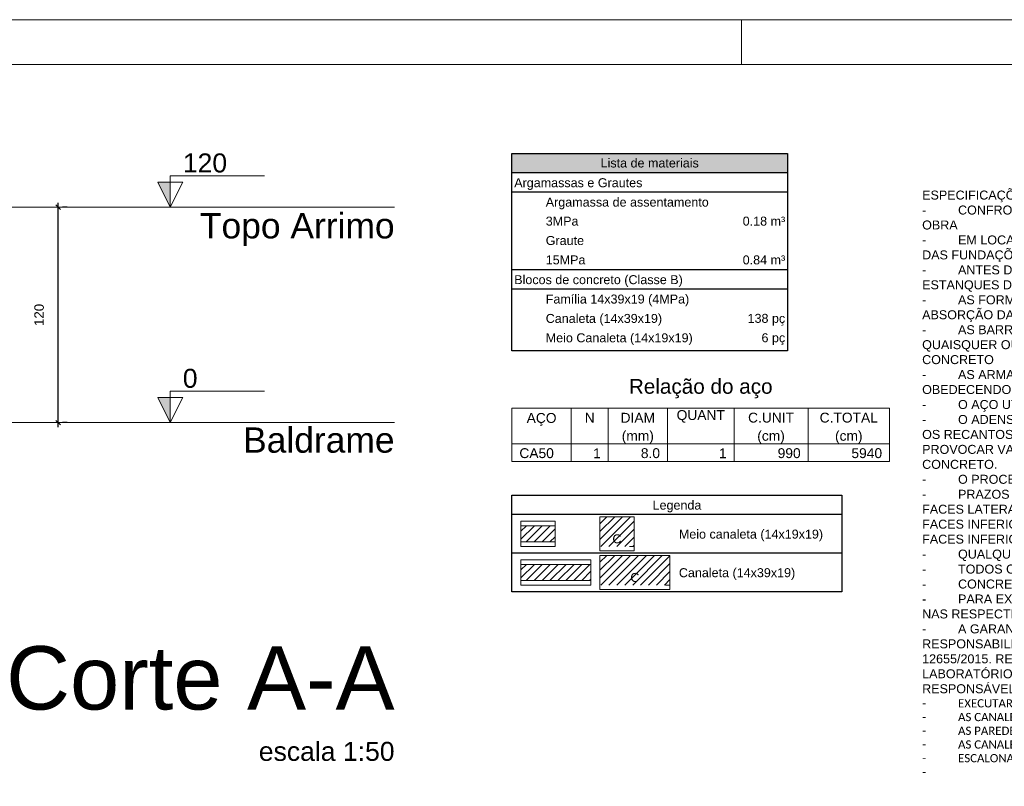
# Model space of a CAD drawing. Header units: millimetres. Extents: x 37.1 to 121.2, y 27.3 to 86.7.
# Tile 29 of 30: x 86.6 to 108.5, y 69.6 to 86.7. Entities that reach past the tile are written whole.
import ezdxf

# ---------------------------------------------------------------- set-up
doc = ezdxf.new("R2010")
doc.units = ezdxf.units.MM
doc.header["$MEASUREMENT"] = 0
doc.linetypes.add('DOT', pattern=[6.35, 0, -6.35])
doc.layers.get('0').update_dxf_attribs({"lineweight": 5})
for name, color, linetype, lineweight in [('Cotas', 7, 'Continuous', 5), ('DI-Hachuras Tabelas', 251, 'Continuous', 0), ('DI-Tabelas', 7, 'Continuous', 25), ('FO-Indicações', 7, 'Continuous', 5), ('FO-Níveis', 7, 'Continuous', 5), ('FO-Títulos', 1, 'Continuous', 20), ('PA-Graute', 8, 'Continuous', 0), ('PE-Canaleta', 5, 'Continuous', 5), ('PE-Meio canaleta', 5, 'Continuous', 5), ('PRANCHA 01', 7, 'Continuous', 20), ('Relação do aço', 7, 'Continuous', 0)]:
    doc.layers.add(name, color=color, linetype=linetype, lineweight=lineweight)
doc.layers.add('PDF_Texto', color=7, linetype='Continuous')
doc.styles.add('Arial', font='arial.ttf')
doc.styles.add('PDF Arial Unicode MS', font='ARIALUNI.TTF')
doc.dimstyles.new('UM_50.000000', dxfattribs={"dimtxt": 0.18, "dimasz": 0.1, "dimexe": 0.1, "dimexo": 0.2, "dimgap": 0, "dimtad": 1, "dimtih": 1, "dimtoh": 1, "dimdec": 1, "dimlfac": 50, "dimzin": 0, "dimdsep": 46, "dimtxsty": 'Standard', "dimcen": 0.09, "dimdle": 0.1, "dimadec": 1, "dimazin": 2, "dimtfac": 1, "dimtdec": 4, "dimtofl": 0, "dimtmove": 0, "dimatfit": 3, "dimfxl": 1, "dimtolj": 1, "dimarcsym": 0})
pattern_1 = [(45, (54.6425, 80.93276), (-0.08838835, 0.08838835), [])]
pattern_2 = [(45, (54.6425, 80.07276), (-0.08838835, 0.08838835), [])]

# ---------------------------------------------------------------- blocks, each defined once
blk = doc.blocks.new('_Oblique')
at = {"color": 0, "linetype": 'ByBlock', "lineweight": -2}
blk.add_line((-0.5, -0.5), (0.5, 0.5), dxfattribs=at)
blk = doc.blocks.new('*D107')
at = {"layer": 'Cotas', "color": 0, "lineweight": -2, "transparency": 16777216}
for p, q in [((87.445, 77.584), (87.445, 82.584)), ((87.645, 82.484), (87.545, 82.484)), ((87.645, 77.684), (87.545, 77.684))]:
    blk.add_line(p, q, dxfattribs=at)
at = {"layer": 'Defpoints', "color": 0, "transparency": 16777216}
for p in [(87.445, 82.484), (87.445, 82.484), (87.445, 77.684)]:
    blk.add_point(p, dxfattribs=at)
at = {"layer": 'Cotas', "color": 0, "lineweight": -2, "transparency": 16777216, "xscale": 0.1, "yscale": 0.1, "zscale": 0.1}
for p, rotation in [((87.445, 82.484), 90), ((87.445, 77.684), 270)]:
    blk.add_blockref('_Oblique', p, dxfattribs=dict(at, rotation=rotation))
at = {"layer": 'Cotas', "transparency": 16777216, "insert": (87.022, 80.084), "char_height": 0.2118, "attachment_point": 5, "rotation": 90, "style": 'Arial'}
blk.add_mtext('\\A1;120', dxfattribs=at)

msp = doc.modelspace()

# ---------------------------------------------------------------- hatches: boundary and pattern name
at = {"layer": 'DI-Hachuras Tabelas', "linetype": 'Continuous'}
msp.add_hatch(color=253, dxfattribs=at).paths.add_polyline_path([(97.5625, 83.6837), (103.7025, 83.6837), (103.7025, 83.2517), (97.5625, 83.2517)])
at = {"layer": 'FO-Indicações', "linetype": 'Continuous'}
for points in [[(89.9452, 82.4837), (89.9452, 83.0437), (89.6652, 83.0437), (89.9452, 82.4837)], [(89.9452, 77.6837), (89.9452, 78.2437), (89.6652, 78.2437), (89.9452, 77.6837)]]:
    msp.add_hatch(color=256, dxfattribs=at).paths.add_polyline_path(points)
at = {"layer": 'PA-Graute', "linetype": 'Continuous'}
h = msp.add_hatch(dxfattribs=at)
h.set_pattern_fill('ANSI31', color=8, style=0)
h.set_pattern_definition(pattern_1)
h.paths.add_polyline_path([(99.5225, 75.5848), (100.2825, 75.5848), (100.2825, 74.9248), (99.5225, 74.9248)])
h = msp.add_hatch(dxfattribs=at)
h.set_pattern_fill('ANSI31', color=8, style=0)
h.set_pattern_definition(pattern_1)
h.paths.add_polyline_path([(97.7625, 75.3848), (98.5225, 75.3848), (98.5225, 75.0248), (97.7625, 75.0248)])
h = msp.add_hatch(dxfattribs=at)
h.set_pattern_fill('ANSI31', color=8, style=0)
h.set_pattern_definition(pattern_2)
h.paths.add_polyline_path([(99.5225, 74.7248), (101.0825, 74.7248), (101.0825, 74.0648), (99.5225, 74.0648)])
h = msp.add_hatch(dxfattribs=at)
h.set_pattern_fill('ANSI31', color=8, style=0)
h.set_pattern_definition(pattern_2)
h.paths.add_polyline_path([(97.7625, 74.5248), (99.3225, 74.5248), (99.3225, 74.1648), (97.7625, 74.1648)])

# ---------------------------------------------------------------- linework, layer by layer
at = {"layer": 'DI-Hachuras Tabelas'}
msp.add_lwpolyline([(97.5625, 83.6837), (103.7025, 83.6837), (103.7025, 83.2517), (97.5625, 83.2517)], close=True, dxfattribs=at)
at = {"layer": 'DI-Tabelas'}
for p, q in [((97.5625, 83.2517), (97.5625, 83.6837)), ((97.5625, 83.6837), (103.7025, 83.6837)), ((103.7025, 83.6837), (103.7025, 83.2517)), ((103.7025, 83.2517), (97.5625, 83.2517)), ((97.5625, 82.8197), (97.5625, 83.2517)), ((103.7025, 83.2517), (103.7025, 82.8197)), ((103.7025, 82.8197), (97.5625, 82.8197)), ((97.5625, 82.3877), (97.5625, 82.8197)), ((103.7025, 82.8197), (103.7025, 82.3877)), ((97.5625, 81.9557), (97.5625, 82.3877)), ((103.7025, 82.3877), (103.7025, 81.9557)), ((97.5625, 81.5237), (97.5625, 81.9557)), ((103.7025, 81.9557), (103.7025, 81.5237)), ((97.5625, 81.0917), (97.5625, 81.5237)), ((103.7025, 81.5237), (103.7025, 81.0917)), ((98.2649, 81.0917), (97.5625, 81.0917)), ((97.5625, 80.6597), (97.5625, 81.0917)), ((101.5249, 81.0917), (98.2649, 81.0917)), ((103.7025, 81.0917), (101.5249, 81.0917)), ((103.7025, 81.0917), (103.7025, 80.6597)), ((103.7025, 80.6597), (97.5625, 80.6597)), ((97.5625, 80.2277), (97.5625, 80.6597)), ((103.7025, 80.6597), (103.7025, 80.2277)), ((97.5625, 79.7957), (97.5625, 80.2277)), ((103.7025, 80.2277), (103.7025, 79.7957)), ((97.5625, 79.3637), (97.5625, 79.7957)), ((103.7025, 79.7957), (103.7025, 79.3637)), ((97.5625, 79.2812), (97.5625, 79.3637)), ((98.2649, 79.2812), (97.5625, 79.2812)), ((101.5249, 79.2812), (98.2649, 79.2812)), ((103.7025, 79.2812), (101.5249, 79.2812)), ((103.7025, 79.3637), (103.7025, 79.2812)), ((97.5625, 76.0668), (104.9183, 76.0668)), ((97.5625, 75.6348), (97.5625, 76.0668)), ((104.9183, 76.0668), (104.9183, 75.6348)), ((104.9183, 75.6348), (97.5625, 75.6348)), ((99.3225, 75.6348), (97.5625, 75.6348)), ((97.5625, 74.7748), (97.5625, 75.6348)), ((101.0825, 75.6348), (99.3225, 75.6348)), ((104.9183, 75.6348), (101.0825, 75.6348)), ((104.9183, 75.6348), (104.9183, 74.7748)), ((99.3225, 74.7748), (97.5625, 74.7748)), ((97.5625, 73.9148), (97.5625, 74.7748)), ((101.0825, 74.7748), (99.3225, 74.7748)), ((104.9183, 74.7748), (101.0825, 74.7748)), ((104.9183, 74.7748), (104.9183, 73.9148)), ((99.3225, 73.9148), (97.5625, 73.9148)), ((101.0825, 73.9148), (99.3225, 73.9148)), ((104.9183, 73.9148), (101.0825, 73.9148))]:
    msp.add_line(p, q, dxfattribs=at)
at = {"layer": 'FO-Indicações'}
for points in [[(89.9452, 82.4837), (90.2252, 83.0437), (89.6652, 83.0437), (89.9452, 82.4837), (89.9452, 83.1837), (92.0452, 83.1837)], [(89.9452, 77.6837), (90.2252, 78.2437), (89.6652, 78.2437), (89.9452, 77.6837), (89.9452, 78.3837), (92.0452, 78.3837)]]:
    msp.add_lwpolyline(points, dxfattribs=at)
at = {"layer": 'FO-Níveis', "linetype": 'Continuous'}
msp.add_line((84.9452, 82.4837), (94.9452, 82.4837), dxfattribs=at)
at = {"layer": 'FO-Níveis'}
msp.add_line((84.9452, 77.6837), (94.9452, 77.6837), dxfattribs=at)
at = {"layer": 'PE-Canaleta', "linetype": 'Continuous'}
for p, q in [((97.7625, 74.6248), (99.3225, 74.6248)), ((97.7625, 74.0648), (97.7625, 74.6248)), ((99.3225, 74.6248), (99.3225, 74.0648)), ((99.5225, 74.7248), (101.0825, 74.7248)), ((99.5225, 73.9648), (99.5225, 74.7248)), ((101.0825, 74.7248), (101.0825, 73.9648)), ((99.3225, 74.0648), (97.7625, 74.0648)), ((101.0825, 73.9648), (99.5225, 73.9648))]:
    msp.add_line(p, q, dxfattribs=at)
at = {"layer": 'PE-Canaleta', "color": 5, "linetype": 'DOT', "lineweight": 5}
for p, q in [((99.5225, 74.7248), (101.0825, 74.7248)), ((99.5225, 74.0648), (99.5225, 74.7248)), ((101.0825, 74.7248), (101.0825, 74.0648)), ((101.0825, 74.0648), (99.5225, 74.0648))]:
    msp.add_line(p, q, dxfattribs=at)
at = {"layer": 'PE-Canaleta', "linetype": 'Continuous', "lineweight": 5}
for p, q in [((97.7625, 74.5248), (99.3225, 74.5248)), ((97.7625, 74.1648), (97.7625, 74.5248)), ((99.3225, 74.5248), (99.3225, 74.1648)), ((99.3225, 74.1648), (97.7625, 74.1648))]:
    msp.add_line(p, q, dxfattribs=at)
at = {"layer": 'PE-Meio canaleta', "linetype": 'Continuous'}
for p, q in [((99.5225, 75.5848), (100.2825, 75.5848)), ((99.5225, 74.8248), (99.5225, 75.5848)), ((100.2825, 75.5848), (100.2825, 74.8248)), ((97.7625, 75.4848), (98.5225, 75.4848)), ((97.7625, 74.9248), (97.7625, 75.4848)), ((98.5225, 75.4848), (98.5225, 74.9248)), ((98.5225, 74.9248), (97.7625, 74.9248)), ((100.2825, 74.8248), (99.5225, 74.8248))]:
    msp.add_line(p, q, dxfattribs=at)
at = {"layer": 'PE-Meio canaleta', "color": 5, "linetype": 'DOT', "lineweight": 5}
for p, q in [((99.5225, 75.5848), (100.2825, 75.5848)), ((99.5225, 74.9248), (99.5225, 75.5848)), ((100.2825, 75.5848), (100.2825, 74.9248)), ((100.2825, 74.9248), (99.5225, 74.9248))]:
    msp.add_line(p, q, dxfattribs=at)
at = {"layer": 'PE-Meio canaleta', "linetype": 'Continuous', "lineweight": 5}
for p, q in [((97.7625, 75.3848), (98.5225, 75.3848)), ((97.7625, 75.0248), (97.7625, 75.3848)), ((98.5225, 75.3848), (98.5225, 75.0248)), ((98.5225, 75.0248), (97.7625, 75.0248))]:
    msp.add_line(p, q, dxfattribs=at)
at = {"layer": 'PRANCHA 01'}
for points in [[(37.077, 27.2638), (121.177, 27.2638), (121.177, 86.6638), (37.077, 86.6638), (37.077, 27.2638)], [(102.677, 85.6638), (102.677, 86.6638)]]:
    msp.add_lwpolyline(points, dxfattribs=at)
msp.add_lwpolyline([(39.577, 28.2638), (120.177, 28.2638), (120.177, 85.6638), (39.577, 85.6638)], close=True, dxfattribs=at)
at = {"layer": 'Relação do aço'}
for p, q in [((97.5625, 78.0057), (105.9775, 78.0057)), ((97.5625, 78.0057), (97.5625, 77.2137)), ((98.8825, 78.0057), (98.8825, 77.2137)), ((99.7075, 78.0057), (99.7075, 77.2137)), ((101.0275, 78.0057), (101.0275, 77.2137)), ((102.5125, 78.0057), (102.5125, 77.2137)), ((104.1625, 78.0057), (104.1625, 77.2137)), ((105.9775, 78.0057), (105.9775, 77.2137)), ((97.5625, 77.2137), (105.9775, 77.2137)), ((97.5625, 77.2137), (105.9775, 77.2137)), ((97.5625, 77.2137), (97.5625, 76.8177)), ((98.8825, 77.2137), (98.8825, 76.8177)), ((99.7075, 77.2137), (99.7075, 76.8177)), ((101.0275, 77.2137), (101.0275, 76.8177)), ((102.5125, 77.2137), (102.5125, 76.8177)), ((104.1625, 77.2137), (104.1625, 76.8177)), ((105.9775, 77.2137), (105.9775, 76.8177)), ((97.5625, 76.8177), (105.9775, 76.8177))]:
    msp.add_line(p, q, dxfattribs=at)

# ---------------------------------------------------------------- texts
at = {"layer": 'DI-Tabelas', "char_height": 0.2, "line_spacing_factor": 0.9, "style": 'Arial'}
for s, insert, width, attachment_point in [('Lista de materiais', (100.6325, 83.3677), 4.378354, 8), ('Argamassas e Grautes', (97.6125, 82.8697), 5.714329, 7), ('Argamassa de assentamento', (98.3149, 82.4377), 7.267683, 7), ('3MPa', (98.3149, 82.0717), 1.459756, 7), ('0.18 m³', (103.6525, 82.0717), 1.893902, 9), ('Graute', (98.3149, 81.6397), 1.707927, 7), ('15MPa', (98.3149, 81.2077), 1.770427, 7), ('0.84 m³', (103.6525, 81.2077), 1.893902, 9), ('Blocos de concreto (Classe B)', (97.6125, 80.7097), 7.515549, 7), ('Família 14x39x19 (4MPa)', (98.3149, 80.2777), 6.396951, 7), ('Canaleta (14x39x19)', (98.3149, 79.8457), 5.186585, 7), ('138 pç', (103.6525, 79.8457), 1.366768, 9), ('Meio Canaleta (14x19x19)', (98.3149, 79.4137), 4.502744, 7), ('6 pç', (103.6525, 79.4137), 1.677439, 9), ('Legenda', (101.2404, 75.6848), 14.671524, 8), ('Meio canaleta (14x19x19)', (101.2825, 75.0388), 7.631524, 7), ('Canaleta (14x39x19)', (101.2825, 74.1788), 6.777348, 7)]:
    msp.add_mtext(s, dxfattribs=dict(at, insert=insert, width=width, attachment_point=attachment_point))
at = {"layer": 'FO-Indicações', "char_height": 0.4236, "attachment_point": 7, "line_spacing_factor": 0.798, "style": 'Arial'}
for s, insert, width in [('120', (90.2252, 83.2537), 1.959011), ('0', (90.2252, 78.4537), 0.653004)]:
    msp.add_mtext(s, dxfattribs=dict(at, insert=insert, width=width))
at = {"layer": 'FO-Indicações', "linetype": 'Continuous', "char_height": 0.5648, "attachment_point": 9, "line_spacing_factor": 0.798, "style": 'Arial'}
for s, insert, width in [('Topo Arrimo', (94.9461, 81.6193), 8.074398), ('Baldrame', (94.9452, 77.0059), 6.281361)]:
    msp.add_mtext(s, dxfattribs=dict(at, insert=insert, width=width))
at = {"layer": 'FO-Títulos', "linetype": 'Continuous', "attachment_point": 9, "line_spacing_factor": 0.798, "style": 'Arial'}
for s, insert, char_height, width in [('Corte A-A', (94.9452, 71.2689), 1.412, 16.752638), ('escala 1:50', (94.9452, 70.1393), 0.4236, 6.005454)]:
    msp.add_mtext(s, dxfattribs=dict(at, insert=insert, char_height=char_height, width=width))
at = {"layer": 'PDF_Texto', "insert": (106.7057, 69.8082), "char_height": 0.2, "width": 12.488297, "attachment_point": 7, "style": 'PDF Arial Unicode MS'}
msp.add_mtext('ESPECIFICAÇÕES:\\P-^ICONFRONTAR PROJETO ESTRUTURAL COM PROJETO ARQUITETÔNICO E LOCAÇÃO EM OBRA\\P-^IEM LOCAIS COM ATERRO, ACRESCENTAR A ALTURA DO ATERRO NA PROFUNDIDADE DAS FUNDAÇÕES\\P-^IANTES DO INÍCIO DA CONCRETAGEM, AS FORMAS DEVERÃO ESTAR LIMPAS E ESTANQUES DE MODO A EVITAR EVENTUAIS FUGAS DE PASTA.\\P-^IAS FORMA DEVERÃO SER MOLHADAS ATÉ A SATURAÇÃO A FIM DE EVITAR A ABSORÇÃO DA ÁGUA DE AMASSAMENTO DO CONCRETO\\P-^IAS BARRAS DE AÇO NÃO DEVEM APRESENTAR FERRUGEM, MANCHAS DE ÓLEO OU QUAISQUER OUTRAS SUBSTÂNCIAS QUE IMPEÇAM UMA PERFEITA ADERÊNCIA AO CONCRETO\\P-^IAS ARMADURAS NÃO DEVERÃO FICAR EM CONTATO DIRETO COM AS FORMAS, OBEDECENDO PARA ISSO OS COBRIMENTOS MÍNIMOS\\P-^IO AÇO UTILIZADO NA ESTRUTURA DEVE SER CA 50A E CA 60.\\P-^IO ADENSAMENTO É OBRIGATÓRIO E DEVERÁ SER CUIDADOSO, OCUPANDO TODOS OS RECANTOS DA FORMA, EVITANDO A VIBRAÇÃO DAS ARMADURAS QUE PODE PROVOCAR VAZIOS AO REDOR DAS ARMADURAS, DIFICULTANDO A ADERÊNCIA DO CONCRETO.\\P-^IO PROCESSO DE CURA DO CONCRETO SERÁ NO MÍNIMO DE SETE DIAS\\P-^IPRAZOS RECOMENDADOS PARA DESFORMA:\\PFACES LATERAIS: 03 DIAS\\PFACES INFERIORES: 14 DIAS\\PFACES INFERIORES SEM PONTALETES: 21 DIAS\\P-^IQUALQUER DÚVIDA CONSULTAR O ENGENHEIRO CALCULISTA\\P-^ITODOS OS CÁLCULOS FORAM BASEADOS NO PROJETO ARQUITETÔNICO\\P-^ICONCRETO: FCK=250Kgf/cm²\\P-^IPARA EXECUÇÃO DAS FUNDAÇÕES E SUPERESTRUTURA, VEJA RECOMENDAÇÕES NAS RESPECTIVAS NORMAS DA ABNT NBR 6118 E NBR 6122.\\P-^IA GARANTIA DA RESISTÊNCIA E DAS PROPRIEDADES DO CONCRETO É DE RESPONSABILIDADE DO PROPRIETÁRIO DA OBRA, CONFORME O ITEM 5 DA NBR 12655/2015. RECOMENDA-SE QUE O CONTROLE TECNOLÓGICO SEJÁ FEITO POR LABORATÓRIO IDÓNEO E QUE SEUS RESULTADOS SEJAM ENCAMINHADOS AO RESPONSÁVEL PELA EXECUÇÃO DA FUNDAÇÃO.\\P{\\fCalibri|b0|i0|c0|p34;\\H0.91667x;-^IEXECUTAR DRENO CONFORME ALTURA DO MURO DE CONTENÇÃO.\\P-^IAS CANALETAS SERÃO PREENCHIDAS COM CONCRETO FCK = 15 MPA;\\P-^IAS PAREDES SERÃO REBOCADAS E IMPERMEABILIZADAS COM TINTA BETUMINOSA; \\P-^IAS CANALETAS SERÃO EM CONCRETO E RESISTÊNCIA MÍNIMA DE 4,5 MPA;\\P-^IESCALONAR A CONTENÇÃO CONFORME TERRENO NATURAL.\\P-^I}', dxfattribs=at)
at = {"layer": 'PE-Canaleta', "insert": (100.3025, 74.1308), "char_height": 0.2, "width": 0.403659, "attachment_point": 8, "line_spacing_factor": 0.9, "style": 'Arial'}
msp.add_mtext('C', dxfattribs=at)
at = {"layer": 'PE-Meio canaleta', "insert": (99.9025, 74.9908), "char_height": 0.2, "width": 0.403659, "attachment_point": 8, "line_spacing_factor": 0.9, "style": 'Arial'}
msp.add_mtext('C', dxfattribs=at)
at = {"layer": 'Relação do aço', "line_spacing_factor": 0.9, "style": 'Arial'}
for s, insert, char_height, width, attachment_point in [('Relação do aço', (101.77, 78.2257), 0.33, 6.406326, 8), ('N', (99.295, 77.6823), 0.22, 0.444024, 8), ('DIAM', (100.3675, 77.6823), 0.22, 1.536982, 8), ('QUANT', (101.77, 77.6823), 0.22, 2.152043, 8), ('C.UNIT', (103.3375, 77.6823), 0.22, 2.049085, 8), ('C.TOTAL', (105.07, 77.6823), 0.22, 2.596067, 8), ('AÇO', (98.2225, 77.6097), 0.22, 1.332409, 8), ('(mm)', (100.3675, 77.2137), 0.22, 1.433354, 8), ('(cm)', (103.3375, 77.2137), 0.22, 1.22878, 8), ('(cm)', (105.07, 77.2137), 0.22, 1.22878, 8), ('CA50', (97.7275, 76.8903), 0.22, 1.537652, 7), ('1', (99.5425, 76.8903), 0.22, 0.341738, 9), ('8.0', (100.8625, 76.8903), 0.22, 1.195915, 9), ('1', (102.3475, 76.8903), 0.22, 0.341738, 9), ('990', (103.9975, 76.8903), 0.22, 1.025213, 9), ('5940', (105.8125, 76.8903), 0.22, 1.025213, 9)]:
    msp.add_mtext(s, dxfattribs=dict(at, insert=insert, char_height=char_height, width=width, attachment_point=attachment_point))

# ---------------------------------------------------------------- dimensions: what is measured, and where the dimension line sits
at = {"layer": 'Cotas'}
dim = msp.add_linear_dim(base=(87.4452, 82.4837), p1=(87.4452, 77.6837), p2=(87.4452, 82.4837), angle=90, text='120', dimstyle='UM_50.000000', override={"dimtxt": 0.2118, "dimasz": 0.1, "dimexe": 0.1, "dimexo": 0.2, "dimtad": 1, "dimtih": 0, "dimtoh": 0, "dimdec": 1, "dimlfac": 50, "dimzin": 8, "dimtxsty": 'Arial', "dimblk": 'Oblique', "dimblk1": 'Oblique', "dimblk2": 'Oblique', "dimsah": 1, "dimdle": 0.1, "dimse1": 0, "dimse2": 0, "dimclrt": 256, "dimadec": 1, "dimazin": 3, "dimtmove": 2, "dimldrblk": 'Oblique'}, dxfattribs=at)
dim.commit()
dim.dimension.update_dxf_attribs({"geometry": '*D107', "text_midpoint": (87.0216, 80.0837), "dimtype": 160, "text_rotation": 90})

doc.saveas('drawing.dxf')
